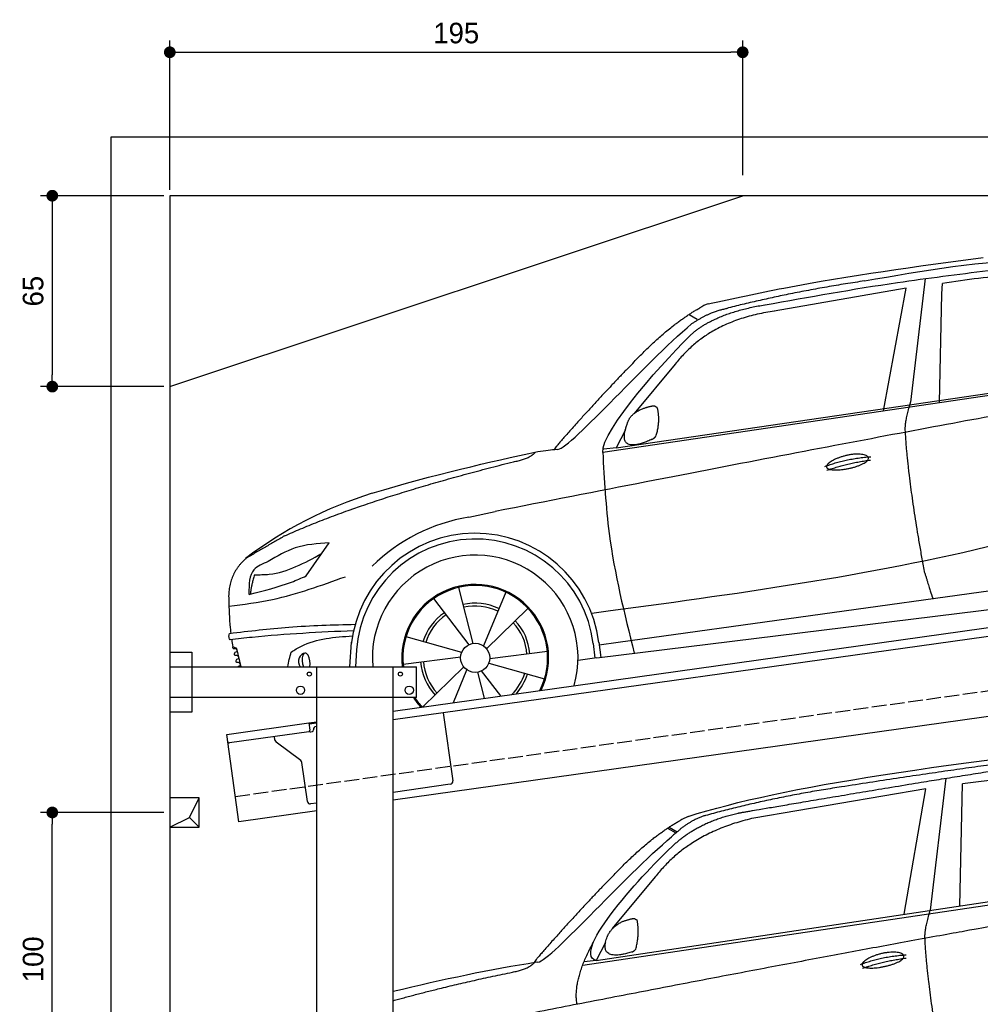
# Model space of a CAD drawing. Extents: x -311 to 6229, y -319 to 5699.
# Tile 2 of 3: x -311 to 2959, y 2347 to 5699. Entities that reach past the tile are written whole.
import ezdxf

# ---------------------------------------------------------------- set-up
doc = ezdxf.new("R2010")
doc.units = 0
doc.header["$LTSCALE"] = 10
doc.header["$MEASUREMENT"] = 0
doc.linetypes.add('GEN3', pattern=[6.25, 5, -1.25])
doc.layers.get('0').update_dxf_attribs({"linetype": 'CONTINUOUS'})
doc.layers.get('DEFPOINTS').update_dxf_attribs({"linetype": 'CONTINUOUS'})
for name, color, linetype in [('3', 6, 'GEN3'), ('AM_5', 3, 'CONTINUOUS'), ('BREAKTHROUGH', 1, 'CONTINUOUS'), ('CAR', 1, 'CONTINUOUS'), ('SICHTBARE_KANTEN_DIN_', 7, 'CONTINUOUS')]:
    doc.layers.add(name, color=color, linetype=linetype)
doc.layers.add('AM_0', color=7, linetype='CONTINUOUS', lineweight=30)
doc.dimstyles.new('KLAUS_DXF', dxfattribs={"dimscale": 20, "dimtxt": 3.5, "dimasz": 2, "dimexe": 2, "dimexo": 1, "dimgap": 1.5, "dimtad": 1, "dimlfac": 0.1, "dimdsep": 46, "dimtxsty": 'Standard', "dimblk": 'DOT', "dimcen": 2, "dimclrd": 256, "dimclre": 256, "dimclrt": 2, "dimadec": 0, "dimazin": 0, "dimtfac": 1, "dimtmove": 2, "dimatfit": 3, "dimfxl": 1, "dimtolj": 1, "dimarcsym": 0})

# ---------------------------------------------------------------- blocks, each defined once
blk = doc.blocks.new('_DOT')
at = {"color": 0, "linetype": 'ByBlock'}
blk.add_line((-0.5, 0), (-1, 0), dxfattribs=at)
at = {"color": 0, "linetype": 'ByBlock', "const_width": 0.5}
blk.add_lwpolyline([(-0.25, 0, 1), (0.25, 0, 1)], format="xyb", close=True, dxfattribs=at)
blk = doc.blocks.new('*D25')
at = {"layer": 'AM_5', "lineweight": -2, "transparency": 16777216}
for p, q in [((200, 5120), (200, 5628.4)), ((2150, 5170), (2150, 5628.4)), ((240, 5588.4), (2110, 5588.4))]:
    blk.add_line(p, q, dxfattribs=at)
at = {"layer": 'DEFPOINTS', "color": 0, "transparency": 16777216}
for p in [(2150, 5588.4), (2150, 5150), (200, 5100)]:
    blk.add_point(p, dxfattribs=at)
at = {"layer": 'AM_5', "lineweight": -2, "transparency": 16777216, "xscale": 40, "yscale": 40, "zscale": 40, "rotation": 180}
blk.add_blockref('_DOT', (200, 5588.4), dxfattribs=at)
at = {"layer": 'AM_5', "lineweight": -2, "transparency": 16777216, "xscale": 40, "yscale": 40, "zscale": 40}
blk.add_blockref('_DOT', (2150, 5588.4), dxfattribs=at)
at = {"layer": 'AM_5', "color": 2, "transparency": 16777216, "insert": (1175, 5653.4), "char_height": 70, "attachment_point": 5}
blk.add_mtext('\\A1;195', dxfattribs=at)
blk = doc.blocks.new('*D26')
at = {"layer": 'AM_5', "lineweight": -2, "transparency": 16777216}
for p, q in [((180, 5100), (-240, 5100)), ((-200, 5060), (-200, 4490)), ((180, 4450), (-240, 4450))]:
    blk.add_line(p, q, dxfattribs=at)
at = {"layer": 'DEFPOINTS', "color": 0, "transparency": 16777216}
for p in [(200, 5100), (-200, 4450), (200, 4450)]:
    blk.add_point(p, dxfattribs=at)
at = {"layer": 'AM_5', "lineweight": -2, "transparency": 16777216, "xscale": 40, "yscale": 40, "zscale": 40}
for p, rotation in [((-200, 5100), 90), ((-200, 4450), 270)]:
    blk.add_blockref('_DOT', p, dxfattribs=dict(at, rotation=rotation))
at = {"layer": 'AM_5', "color": 2, "transparency": 16777216, "insert": (-265, 4775), "char_height": 70, "attachment_point": 5, "rotation": 90}
blk.add_mtext('\\A1;65', dxfattribs=at)
blk = doc.blocks.new('*D40')
at = {"layer": 'AM_5', "lineweight": -2, "transparency": 16777216}
for p, q in [((180, 3000), (-240, 3000)), ((-200, 2040), (-200, 2960)), ((5480, 2000), (-240, 2000))]:
    blk.add_line(p, q, dxfattribs=at)
at = {"layer": 'DEFPOINTS', "color": 0, "transparency": 16777216}
for p in [(-200, 3000), (200, 3000), (5500, 2000)]:
    blk.add_point(p, dxfattribs=at)
at = {"layer": 'AM_5', "lineweight": -2, "transparency": 16777216, "xscale": 40, "yscale": 40, "zscale": 40}
for p, rotation in [((-200, 3000), 90), ((-200, 2000), 270)]:
    blk.add_blockref('_DOT', p, dxfattribs=dict(at, rotation=rotation))
at = {"layer": 'AM_5', "color": 2, "transparency": 16777216, "insert": (-265, 2500), "char_height": 70, "attachment_point": 5, "rotation": 90}
blk.add_mtext('\\A1;100', dxfattribs=at)
blk = doc.blocks.new('car_150')
at = {"layer": 'CAR'}
for p, q in [((12024, 1680.6), (11430.7, 1652.9)), ((11899, 1265.9), (12024, 1680.6)), ((12096.6, 1708.3), (11989, 1268.4)), ((12090.6, 1271.1), (12150.5, 1682.1)), ((12852.3, 1684.4), (12150.5, 1682.1)), ((11135.2, 1654.5), (11161.3, 1635)), ((11141, 1657.4), (11166.4, 1638.4)), ((11073.9, 1494.7), (10907.2, 1337.8)), ((10792.4, 1227), (12873.3, 1279.9)), ((10878.7, 1293.9), (10839.1, 1237.2)), ((10839.1, 1237.2), (12874.8, 1292.4)), ((10839.1, 1237.2), (10797.9, 1237.1))]:
    blk.add_line(p, q, dxfattribs=at)
blk.add_arc((11252.1, 1516.2), 174.5, 103.8736, 114.54, dxfattribs=at)
for points, degree in [([(11210.2, 1685.6), (11542.9, 1749.4), (12105.1, 1762), (12930.5, 1747.4)], 3), ([(11740.1, 1722.1), (11497.4, 1715.5), (11268.8, 1681.6)], 2), ([(12704.3, 1733.1), (12355.7, 1743.2), (11740.1, 1722.1)], 2), ([(11268.8, 1681.6), (11213.7, 1673.9), (11145.7, 1624)], 2), ([(11152.7, 1597.4), (11243.5, 1663), (11380.1, 1676.4)], 2), ([(10930.4, 1515.2), (11065.6, 1627.8), (11179.6, 1674.9)], 2), ([(11430.7, 1652.9), (11206.1, 1629.9), (11073.9, 1494.7)], 2), ([(10638.9, 1256.3), (10666.6, 1238), (10970.1, 1510.3), (11145.7, 1624)], 3), ([(10839.1, 1237.2), (10755.1, 1275), (11042.6, 1519.1), (11152.7, 1597.4)], 3), ([(10930.4, 1515.2), (10850.9, 1452.6), (10750.8, 1366.4), (10624.3, 1257.8), (10630.3, 1256.1)], 4), ([(10886.5, 1311.8), (10902.2, 1342.5), (10944.6, 1357.7)], 2), ([(10944.6, 1357.7), (10973.1, 1364.2), (10986, 1363.3)], 2), ([(10978.5, 1259), (10998.5, 1312.5), (10994.7, 1357.3)], 2), ([(10986, 1363.3), (10992.2, 1357.4), (10994.7, 1357.3)], 2), ([(10965.2, 1251), (10843.5, 1229), (10886.5, 1311.8)], 2), ([(10756.8, 1096.7), (10752.3, 1180.2), (10838, 1299.8)], 2), ([(10140.7, 1216.8), (10314.3, 1236.6), (10479.5, 1251.5), (10638.9, 1256.3)], 3), ([(10551.6, 1232.1), (10606.6, 1235.5), (10630, 1255)], 2), ([(10965.2, 1251), (10971.1, 1252.9), (10978.5, 1259)], 2), ([(11959.5, 1175.6), (11961.8, 1206.7), (11989, 1268.4)], 2), ([(10136.8, 1184.9), (10312.9, 1212.3), (10551.6, 1232.1)], 2), ([(12866.3, 1222.8), (11949.2, 1183.9), (10404.4, 1071.4)], 2), ([(11966.3, 684.4), (11947.2, 997.3), (11959.5, 1175.6)], 2), ([(11730.9, 1114.3), (11806, 1132.5), (11889.6, 1128.1)], 2), ([(11736.2, 1100.5), (11810, 1116.4), (11887.9, 1117)], 2)]:
    blk.add_open_spline(points, degree=degree, dxfattribs=at)
for points, degree, knots in [([(11380.1, 1676.4), (11407, 1677.9), (11545.9, 1684.7), (12131.3, 1711.8), (12584.9, 1726.7), (12852.7, 1717.4), (12926.2, 1712.9)], 4, [0.0821318, 0.0821318, 0.0821318, 0.0821318, 0.0821318, 0.258851, 0.508851, 0.6086078, 0.6086078, 0.6086078, 0.6086078, 0.6086078]), ([(11736, 1111.2), (11735, 1119.4), (11755.7, 1136.1), (11838.1, 1157.7), (11931.6, 1126.3), (11845.9, 1093.1), (11761.1, 1092.3), (11737, 1103), (11736, 1111.2)], 5, [0, 0, 0, 0, 0, 0, 0.300106, 0.500106, 0.700106, 1, 1, 1, 1, 1, 1])]:
    blk.add_open_spline(points, degree=degree, knots=knots, dxfattribs=at)
blk = doc.blocks.new('car_150_')
at = {"layer": 'CAR'}
for p, q in [((6796.4, 5203.8), (6750.1, 4783)), ((6731.9, 5170.4), (6283.3, 5089.2)), ((6657.9, 4752.4), (6731.9, 5170.4)), ((6853.7, 5152.6), (6855.4, 5188)), ((6848, 4782.8), (6853.7, 5152.6)), ((5993.7, 5075.5), (6021.3, 5060)), ((5703.5, 4603.8), (7806, 4931.3)), ((5748.6, 4619.9), (7887.1, 4949.3)), ((5948.1, 4905.6), (5809.7, 4736.5)), ((5780.5, 4681.2), (5748.6, 4619.9)), ((5748.6, 4619.9), (5707.7, 4614.5)), ((5249.2, 4379.1), (5338.8, 4399.4)), ((4697.5, 4174.8), (4774.2, 4288.5)), ((7646, 4233.7), (5761.2, 3956.2)), ((5689.3, 3904.2), (7721.3, 4169.7)), ((5267.2, 3949.5), (5216.9, 4139.6)), ((5377, 4125.1), (5302.6, 3941.6)), ((5131.5, 4101.3), (5253.2, 3945.1)), ((5313.4, 3931.7), (5452.9, 4070.3)), ((5734.4, 4063.7), (5670.2, 4054.4)), ((5228.7, 3918.3), (5038.9, 3969.8)), ((5695.3, 3956.7), (5702.3, 3904.6)), ((5761.2, 3956.2), (5696.7, 3946.7)), ((4463, 3925.5), (4449.3, 3931.7)), ((4478.1, 3864), (4463, 3925.5)), ((4848.5, 3866.9), (4853.3, 3950.1)), ((4871, 3924.2), (4867.7, 3867.1)), ((5520.5, 3924.4), (5324.3, 3897.1)), ((5676.1, 3953), (5682.6, 3903)), ((5029.4, 3876.7), (5225.5, 3904)), ((5689.3, 3904.2), (5624.9, 3894.7)), ((5693.6, 3903), (5693.4, 3904.4)), ((5236.4, 3869.4), (5098.3, 3732.1)), ((5201.8, 3747.5), (5247.2, 3859.5)), ((5362.6, 3771.4), (5296.6, 3856)), ((5321.2, 3882.8), (5511, 3831.3)), ((5282.7, 3851.6), (5306.1, 3763))]:
    blk.add_line(p, q, dxfattribs=at)
blk.add_circle((5274.9, 3900.5), 49.6, dxfattribs=at)
for centre, radius, start, end in [((6122, 4949.8), 174.5, 111.2882, 121.9546), ((5356.2, 3104.6), 1422.1, 107.8766, 127.519), ((5347.7, 3787.7), 599.5, 99.4563, 135.2463), ((5274.9, 3900.5), 424.2, 7.6054, 174.1435), ((5274.9, 3900.5), 404.6, 7.4461, 176.652), ((5274.9, 3900.5), 350, 344.7595, 185.4081), ((5274.9, 3900.5), 250, 334.2204, 187.3999), ((5274.9, 3900.5), 246.4, 333.6424, 187.5031), ((5274.9, 3900.5), 186.2, 64.7762, 103.2667), ((5274.9, 3900.5), 176.5, 64.6018, 103.1816), ((5274.9, 3900.5), 186.2, 124.7762, 163.2667), ((5274.9, 3900.5), 176.5, 124.6018, 163.1816), ((5274.9, 3900.5), 186.2, 4.7762, 43.2667), ((5274.9, 3900.5), 176.5, 4.6018, 43.1816), ((5274.9, 3900.5), 186.2, 184.7762, 223.2667), ((5274.9, 3900.5), 176.5, 184.6018, 223.1816), ((5274.9, 3900.5), 176.5, 315.6124, 343.1816), ((5274.9, 3900.5), 186.2, 319.3932, 343.2667), ((5274.9, 3900.5), 250, 213.2019, 222.6786), ((5274.9, 3900.5), 246.4, 213.7482, 223.2566), ((5274.9, 3900.5), 350, 217.4387, 217.626)]:
    blk.add_arc(centre, radius, start, end, dxfattribs=at)
for centre, major_axis, ratio, start_param, end_param in [((4699.7, 3882.5), (4.4, -29.4), 0.870747, 3.078863, 5.190641), ((4699.8, 3882.5), (-4.4, 29.6), 0.439627, 4.05108, 8.39242), ((4699.7, 3882.6), (4.4, -29.5), 0.784824, 3.019947, 3.143719)]:
    blk.add_ellipse(centre, major_axis=major_axis, ratio=ratio, start_param=start_param, end_param=end_param, dxfattribs=at)
for points in [[(6058.7, 5112.4), (6315.6, 5167.8), (6993.6, 5277.2)], [(6590.3, 5194.3), (7191.5, 5270.3), (7389.2, 5264.7)], [(6252.1, 5110.1), (6701.9, 5189.7), (7011, 5233.1)], [(7280.4, 5213.4), (7100.8, 5216.9), (6855.4, 5188)], [(5483, 4604.3), (5518.2, 4610.1), (5547.5, 4613)], [(5703.5, 4603.8), (5727.7, 4327.2), (5815.9, 3920.7)], [(7654.8, 4478.5), (7099.9, 4313.4), (5734.4, 4063.7)], [(4774.2, 4288.5), (4659.3, 4269.8), (4567.9, 4222.9)], [(4521.8, 4177.7), (4571.6, 4179.9), (4749.3, 4251.6)], [(4567.9, 4222.9), (4519.6, 4194.8), (4502.9, 4113.4)], [(4435.2, 4069.4), (4583.3, 4094.2), (4831, 4173.4)], [(4506.8, 4110.9), (4647.6, 4153.7), (4697.5, 4174.8)], [(4502.9, 4113.4), (4503.1, 4110.8), (4506.8, 4110.9)], [(4437.7, 3977.1), (4639.7, 4000.1), (4865.6, 4011.8)], [(4860.2, 3989.6), (4515.7, 3964.4), (4439.9, 3955.5)], [(4439.9, 3955.5), (4435.9, 3967.1), (4437.7, 3977.1)], [(4648.5, 3915.5), (4682.8, 3935.6), (4856.8, 3972.2)], [(4452, 3925), (4450.8, 3925.8), (4449.5, 3930), (4449.3, 3931.7)], [(4455.1, 3908.2), (4458.1, 3913), (4464.2, 3915.7), (4462.2, 3923.2), (4452, 3925)], [(4457.8, 3901.6), (4456.6, 3902.4), (4455.3, 3906.6), (4455.1, 3908.2)], [(4461, 3884.9), (4463.9, 3889.5), (4470, 3892.3), (4467.9, 3899.7), (4457.8, 3901.6)], [(4463.7, 3878.2), (4462.5, 3879), (4461.2, 3883.2), (4461, 3884.9)]]:
    blk.add_spline(points, degree=3, dxfattribs=at)
for points, degree in [([(6590.3, 5194.3), (6342.2, 5155.3), (6121.6, 5097.1)], 2), ([(5803.2, 4907.4), (5922.7, 5036.5), (6029.7, 5097.9)], 2), ([(6123.2, 5096.2), (6065.8, 5086.5), (6002.6, 5043)], 2), ([(6013, 5017.6), (6096.2, 5083.6), (6251.3, 5110.3)], 2), ([(6284.4, 5088.8), (6061.8, 5056.7), (5948.1, 4905.6)], 2), ([(5547.5, 4613), (5577.3, 4598.4), (5843.2, 4907.6), (6002.6, 5043)], 3), ([(5703.8, 4603.3), (5695, 4674.1), (5922.8, 4934.4), (6013, 5017.6)], 3), ([(7979.4, 4899), (7725, 4888.3), (5338.8, 4399.4)], 2), ([(5803.2, 4907.4), (5732.5, 4835), (5644.3, 4736.7), (5532.9, 4612.6), (5539.4, 4612.3)], 4), ([(5837.6, 4753), (5865, 4763.1), (5877.9, 4763.9)], 2), ([(5877.9, 4763.9), (5884.9, 4758.8), (5887.3, 4759.1)], 2), ([(6732.8, 4687.3), (6731.1, 4718.4), (6750.1, 4783)], 2), ([(5785.9, 4700), (5794.1, 4735.6), (5837.6, 4753)], 2), ([(5883.9, 4659.5), (5901.1, 4713.7), (5887.3, 4759.1)], 2), ([(5871.8, 4649.8), (5747.2, 4591.7), (5785.9, 4700)], 2), ([(6803, 4201), (6743.7, 4508.9), (6732.8, 4687.3)], 2), ([(5871.8, 4649.8), (5877.4, 4652.5), (5883.9, 4659.5)], 2), ([(4919.6, 4458.1), (5131.9, 4523.6), (5319.2, 4569), (5483, 4604.3)], 3), ([(5399.6, 4569.1), (5453.7, 4579.5), (5474.4, 4601.9)], 2), ([(6460.2, 4561.7), (6532.3, 4589.4), (6615.8, 4595.9)], 2), ([(4622.5, 4310.5), (4903.3, 4440.5), (5399.6, 4569.1)], 2), ([(6467.2, 4548.7), (6538.3, 4574), (6615.5, 4584.7)], 2), ([(4622.5, 4310.5), (4492.9, 4233.7)], 1), ([(4492.9, 4233.7), (4430.6, 4178.8), (4434.3, 4093)], 2), ([(6803, 4201), (6822.6, 4138.3), (6831.4, 4112.8)], 2), ([(4521.8, 4177.7), (4507.9, 4132), (4508.6, 4113.8)], 2), ([(4508.6, 4113.8), (4511.9, 4114.1), (4510.2, 4111.7)], 2), ([(4445.5, 3956.2), (4446.7, 3948), (4448, 3939.9), (4449.3, 3931.7)], 3), ([(4637.5, 3865.3), (4639.1, 3881.6), (4643.8, 3898.6), (4648.5, 3915.5)], 3)]:
    blk.add_open_spline(points, degree=degree, dxfattribs=at)
for points, degree, knots in [([(6465.7, 4559.3), (6463.6, 4567.3), (6482, 4586.6), (6560.8, 4618.6), (6657.6, 4599.5), (6576.9, 4555.6), (6492.9, 4543.8), (6467.7, 4551.3), (6465.7, 4559.3)], 5, [0, 0, 0, 0, 0, 0, 0.300106, 0.500106, 0.700106, 1, 1, 1, 1, 1, 1]), ([(4434.3, 4093), (4435.5, 4060.6), (4436.9, 4022.1), (4441.6, 3983.8), (4442.4, 3977.7)], 3, [0, 0, 0, 0, 97.108013, 115.616313, 115.616313, 115.616313, 115.616313]), ([(4467.9, 3864), (4468.3, 3864.8), (4470.3, 3867.4), (4478.3, 3867.4), (4474, 3879.3), (4467.4, 3878.6), (4463.7, 3878.2)], 3, [2.682731, 2.682731, 2.682731, 2.682731, 5.656821, 12.3267, 20.012637, 30.346325, 30.346325, 30.346325, 30.346325])]:
    blk.add_open_spline(points, degree=degree, knots=knots, dxfattribs=at)

msp = doc.modelspace()

# ---------------------------------------------------------------- linework, layer by layer
for p, q in [((0, 0), (0, 5300)), ((0, 5300), (5699.984, 5300)), ((199.991, 4450), (2149.991, 5100)), ((959.991, 3345.181), (3438.83, 3693.559)), ((3445.976, 3664.269), (959.991, 3314.886)), ((199.991, 3546.226), (274.991, 3546.226)), ((199.991, 3546.226), (274.991, 3546.226)), ((274.991, 3546.226), (274.991, 3341.226)), ((274.991, 3546.226), (274.991, 3341.226)), ((199.991, 3496.226), (1039.991, 3496.226)), ((699.991, 2026.226), (699.991, 3496.226)), ((959.991, 256.226), (959.991, 3496.226)), ((1039.991, 3391.226), (1039.991, 3496.226)), ((3664.715, 3422.357), (959.991, 3042.233)), ((1039.991, 3391.226), (199.991, 3391.226)), ((274.991, 3341.226), (199.991, 3341.226)), ((274.991, 3341.226), (199.991, 3341.226)), ((1130.73, 3338.882), (1163.296, 3107.159)), ((393.756, 3265.602), (673.507, 3304.919)), ((673.507, 3304.919), (699.991, 3308.641)), ((673.507, 3304.919), (676.986, 3280.162)), ((699.991, 3304.601), (674.063, 3300.957)), ((697.875, 3293.196), (699.991, 3293.493)), ((435.508, 2968.522), (393.756, 3265.602)), ((672.731, 3274.515), (402.883, 3236.59)), ((558.024, 3246.419), (556.374, 3258.162)), ((680.297, 3274.568), (685.248, 3275.264)), ((689.504, 3280.911), (689.364, 3281.901)), ((645.648, 3176.723), (561.909, 3239.825)), ((668.162, 3037.573), (649.533, 3170.128)), ((1154.785, 3095.865), (959.991, 3068.488)), ((699.991, 3031.948), (679.456, 3029.062)), ((699.991, 3005.692), (435.508, 2968.522))]:
    msp.add_line(p, q)
for centre, radius in [((674.991, 3471.226), 7), ((984.991, 3471.226), 7), ((644.991, 3416.226), 14), ((1014.991, 3416.226), 14)]:
    msp.add_circle(centre, radius)
for centre, radius, start, end in [((699.267, 3283.293), 10, 98, 188), ((672.035, 3279.466), 5, 278, 8), ((679.601, 3279.519), 5, 221.236717, 278), ((684.552, 3280.215), 5, 278, 8), ((402.187, 3241.541), 5, 188, 278), ((567.927, 3247.811), 10, 188, 233), ((639.63, 3168.734), 10, 8, 53), ((1153.393, 3105.768), 10, 278, 8), ((678.065, 3038.965), 10, 188, 278)]:
    msp.add_arc(centre, radius, start, end)
at = {"layer": '3'}
msp.add_line((423.4, 3054.675), (5430.808, 3758.42), dxfattribs=at)
at = {"layer": 'BREAKTHROUGH'}
for p, q in [((267.364, 2982.953), (299.991, 3050)), ((267.364, 2982.953), (299.991, 3050)), ((199.991, 2950), (267.364, 2982.953)), ((199.991, 2950), (267.364, 2982.953)), ((267.145, 2982.846), (299.991, 2950)), ((267.145, 2982.846), (299.991, 2950))]:
    msp.add_line(p, q, dxfattribs=at)
msp.add_lwpolyline([(299.991, 3050), (199.991, 3050), (199.991, 2950), (299.991, 2950)], close=True, dxfattribs=at)
msp.add_lwpolyline([(299.991, 3050), (199.991, 3050), (199.991, 2950), (299.991, 2950)], close=True, dxfattribs=at)
at = {"layer": 'SICHTBARE_KANTEN_DIN_'}
for p, q in [((5499.991, 5100), (199.991, 5100)), ((199.991, 5100), (199.991, 250))]:
    msp.add_line(p, q, dxfattribs=at)

# ---------------------------------------------------------------- block references
at = {"layer": 'AM_0', "rotation": 359.5505213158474}
msp.add_blockref('car_150_', (-4065.797, -332.568), dxfattribs=at)
at = {"layer": 'CAR', "color": 2, "rotation": 6.973897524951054}
msp.add_blockref('car_150', (-8957.91, -47.853), dxfattribs=at)

# ---------------------------------------------------------------- dimensions: what is measured, and where the dimension line sits
at = {"layer": 'AM_5'}
dim = msp.add_linear_dim(base=(2149.991, 5588.377), p1=(199.991, 5100), p2=(2149.991, 5150), dimstyle='KLAUS_DXF', override={"dimtzin": 7}, dxfattribs=at)
dim.commit()
dim.dimension.update_dxf_attribs({"geometry": '*D25', "text_midpoint": (1174.991, 5653.377)})
for base, p1, p2, override, picture, middle in [((-200, 4450), (199.991, 5100), (199.991, 4450), {"dimtol": 0, "dimlim": 0, "dimtp": 0, "dimtm": 0, "dimtfac": 1, "dimtdec": 2, "dimtolj": 1, "dimtzin": 7}, '*D26', (-265, 4775)), ((-200, 3000), (5499.991, 2000), (199.991, 3000), {"dimpost": '', "dimtol": 0, "dimlim": 0, "dimtp": 0, "dimtm": 0, "dimtfac": 1, "dimtdec": 2, "dimtolj": 1, "dimtzin": 7}, '*D40', (-265, 2500))]:
    dim = msp.add_linear_dim(base=base, p1=p1, p2=p2, angle=90, dimstyle='KLAUS_DXF', override=override, dxfattribs=at)
    dim.commit()
    dim.dimension.update_dxf_attribs({"geometry": picture, "text_midpoint": middle})

doc.saveas('drawing.dxf')
